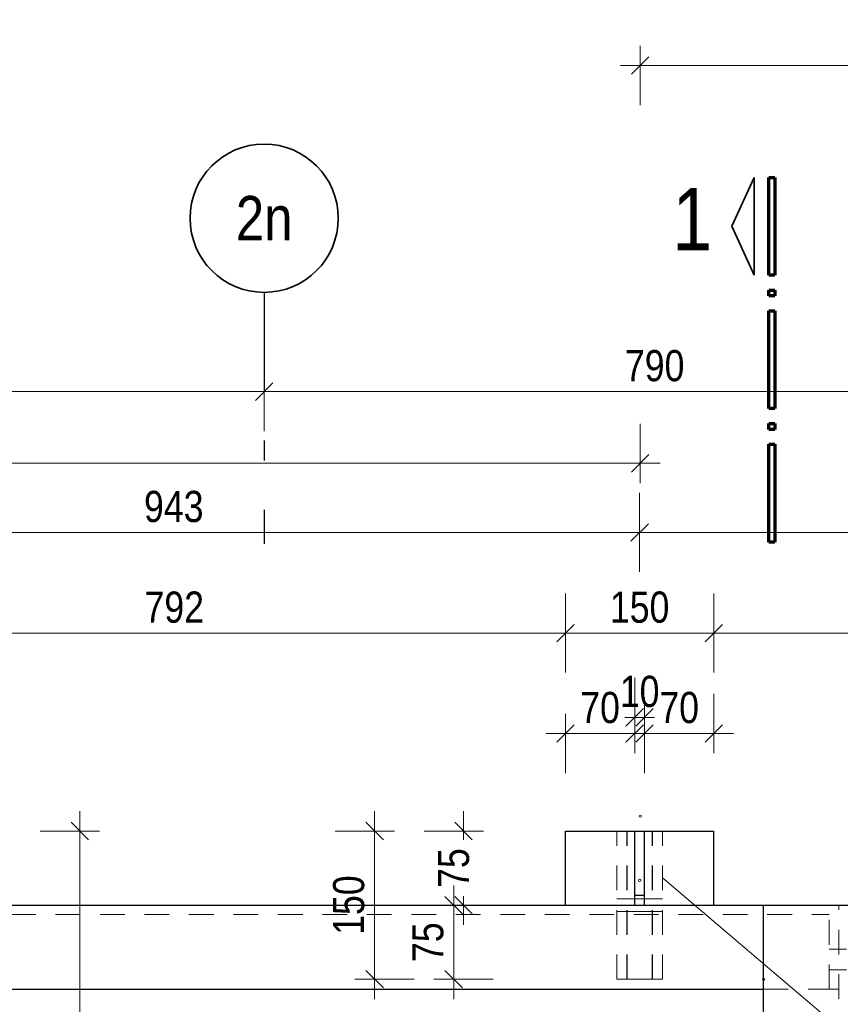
# Model space of a CAD drawing. Header units: millimetres. Extents: x 0 to 91, y -53.4 to 42.
# Tile 70 of 180: x 25.7 to 29.9, y -15.2 to -10.3. Entities that reach past the tile are written whole.
import ezdxf
from ezdxf.enums import TextEntityAlignment as Align

# ---------------------------------------------------------------- set-up
doc = ezdxf.new("R2010")
doc.units = ezdxf.units.MM
doc.linetypes.add('DASHDOTX2', pattern=[2, 1, -0.5, 0, -0.5])
doc.linetypes.add('HIDDEN', pattern=[0.375, 0.25, -0.125])
doc.layers.add('Achsen', color=7, linetype='Continuous', lineweight=20)
doc.styles.add('Arial Narrow', font='ARIALN.TTF')
doc.dimstyles.new('Arch_Strakon_dimstyle', dxfattribs={"dimtxt": 1, "dimasz": 1, "dimexe": 1.25, "dimexo": 0.0625, "dimgap": 1, "dimtad": 0, "dimdec": 5, "dimzin": 12, "dimdsep": 46, "dimtxsty": 'Arial Narrow', "dimblk": 'Arrowhead_Tick', "dimsah": 1, "dimcen": 0, "dimse1": 1, "dimse2": 1, "dimclrd": 6, "dimclrt": 2, "dimazin": 0, "dimtfac": 1, "dimtdec": 4, "dimtmove": 0, "dimatfit": 3, "dimldrblk": 'NONE', "dimfxl": 1, "dimtvp": 1, "dimtolj": 1, "dimtzin": 0, "dimlwd": 13, "dimarcsym": 2})

# ---------------------------------------------------------------- blocks, each defined once
blk = doc.blocks.new('Arrowhead_Tick')
at = {"color": 0, "linetype": 'Continuous', "lineweight": -2}
for p, q in [((0, 20), (0, -10)), ((-1, 0), (0, 0)), ((10, 0), (0, 0))]:
    blk.add_line(p, q, dxfattribs=at)
at = {"color": 2, "linetype": 'Continuous', "lineweight": 35}
blk.add_line((4.42, 4.42), (-4.42, -4.42), dxfattribs=at)
blk = doc.blocks.new('*D77')
at = {"layer": 'Achsen', "color": 6, "linetype": 'Continuous', "lineweight": 13}
blk.add_line((19.7846, -12.1348), (26.9396, -12.1348), dxfattribs=at)
at = {"layer": 'Defpoints', "color": 0}
for p in [(26.9496, -12.1348), (19.7746, -12.9045), (26.9496, -12.9045)]:
    blk.add_point(p, dxfattribs=at)
at = {"layer": 'Achsen', "color": 6, "lineweight": 13, "xscale": 0.01, "yscale": 0.01, "zscale": 0.01}
blk.add_blockref('Arrowhead_Tick', (26.9496, -12.1348), dxfattribs=at)
at = {"layer": 'Achsen', "color": 6, "lineweight": 13, "xscale": 0.01, "yscale": 0.01, "zscale": 0.01, "rotation": 180}
blk.add_blockref('Arrowhead_Tick', (19.7746, -12.1348), dxfattribs=at)
at = {"layer": 'Achsen', "color": 2, "lineweight": 18, "insert": (23.3621, -12.0044), "char_height": 0.1575, "attachment_point": 5, "style": 'Arial Narrow'}
blk.add_mtext('\\A1;1435', dxfattribs=at)
blk = doc.blocks.new('_None')
blk = doc.blocks.new('*D78')
at = {"layer": 'Achsen', "color": 6, "linetype": 'Continuous', "lineweight": 13}
blk.add_line((26.9596, -12.1348), (30.8896, -12.1348), dxfattribs=at)
at = {"layer": 'Defpoints', "color": 0}
for p in [(30.8996, -12.1348), (26.9496, -12.9045), (30.8996, -12.9045)]:
    blk.add_point(p, dxfattribs=at)
at = {"layer": 'Achsen', "color": 6, "lineweight": 13, "xscale": 0.01, "yscale": 0.01, "zscale": 0.01}
blk.add_blockref('Arrowhead_Tick', (30.8996, -12.1348), dxfattribs=at)
at = {"layer": 'Achsen', "color": 6, "lineweight": 13, "xscale": 0.01, "yscale": 0.01, "zscale": 0.01, "rotation": 180}
blk.add_blockref('Arrowhead_Tick', (26.9496, -12.1348), dxfattribs=at)
at = {"layer": 'Achsen', "color": 2, "lineweight": 18, "insert": (28.9246, -12.0044), "char_height": 0.1575, "attachment_point": 5, "style": 'Arial Narrow'}
blk.add_mtext('\\A1;790', dxfattribs=at)
blk = doc.blocks.new('*D80')
at = {"layer": 'Achsen', "color": 6, "linetype": 'Continuous', "lineweight": 13}
blk.add_line((19.4335, -12.4975), (28.8416, -12.4975), dxfattribs=at)
at = {"layer": 'Defpoints', "color": 0}
for p in [(28.8516, -12.4975), (28.8516, -14.2827), (19.4235, -14.3844)]:
    blk.add_point(p, dxfattribs=at)
at = {"layer": 'Achsen', "color": 6, "lineweight": 13, "xscale": 0.01, "yscale": 0.01, "zscale": 0.01}
blk.add_blockref('Arrowhead_Tick', (28.8516, -12.4975), dxfattribs=at)
at = {"layer": 'Achsen', "color": 6, "lineweight": 13, "xscale": 0.01, "yscale": 0.01, "zscale": 0.01, "rotation": 180}
blk.add_blockref('Arrowhead_Tick', (19.4235, -12.4975), dxfattribs=at)
at = {"layer": 'Achsen', "color": 2, "lineweight": 18, "insert": (24.1376, -12.3671), "char_height": 0.1575, "attachment_point": 5, "style": 'Arial Narrow'}
blk.add_mtext('\\A1;1885', dxfattribs=at)
blk = doc.blocks.new('*D81')
at = {"color": 6, "linetype": 'Continuous', "lineweight": 13}
blk.add_line((27.9081, -15.0977), (27.9081, -14.7427), dxfattribs=at)
at = {"layer": 'Defpoints', "color": 0}
for p in [(27.9081, -14.7327), (28.4736, -14.7327), (29.4757, -15.1077)]:
    blk.add_point(p, dxfattribs=at)
at = {"color": 6, "lineweight": 13, "xscale": 0.01, "yscale": 0.01, "zscale": 0.01}
for p, rotation in [((27.9081, -14.7327), 90), ((27.9081, -15.1077), 270)]:
    blk.add_blockref('Arrowhead_Tick', p, dxfattribs=dict(at, rotation=rotation))
at = {"color": 2, "lineweight": 18, "insert": (27.778, -14.9202), "char_height": 0.1575, "attachment_point": 5, "rotation": 90, "style": 'Arial Narrow'}
blk.add_mtext('\\A1;75', dxfattribs=at)
blk = doc.blocks.new('*D82')
at = {"color": 6, "linetype": 'Continuous', "lineweight": 13}
for p, q in [((27.9581, -14.3677), (27.9581, -14.4027)), ((27.9581, -14.7227), (27.9581, -14.6878))]:
    blk.add_line(p, q, dxfattribs=at)
at = {"layer": 'Defpoints', "color": 0}
for p in [(27.9581, -14.3577), (28.4736, -14.3577), (28.4736, -14.7327)]:
    blk.add_point(p, dxfattribs=at)
at = {"color": 6, "lineweight": 13, "xscale": 0.01, "yscale": 0.01, "zscale": 0.01}
for p, rotation in [((27.9581, -14.3577), 90), ((27.9581, -14.7327), 270)]:
    blk.add_blockref('Arrowhead_Tick', p, dxfattribs=dict(at, rotation=rotation))
at = {"color": 2, "lineweight": 18, "insert": (27.9081, -14.5452), "char_height": 0.1575, "attachment_point": 5, "rotation": 90, "style": 'Arial Narrow'}
blk.add_mtext('\\A1;75', dxfattribs=at)
blk = doc.blocks.new('*D86')
at = {"color": 6, "linetype": 'Continuous', "lineweight": 13}
blk.add_line((24.1461, -12.8473), (28.8386, -12.8473), dxfattribs=at)
at = {"layer": 'Defpoints', "color": 0}
for p in [(28.8486, -12.8473), (28.8486, -14.6077), (24.1361, -14.6827)]:
    blk.add_point(p, dxfattribs=at)
at = {"color": 6, "lineweight": 13, "xscale": 0.01, "yscale": 0.01, "zscale": 0.01}
blk.add_blockref('Arrowhead_Tick', (28.8486, -12.8473), dxfattribs=at)
at = {"color": 6, "lineweight": 13, "xscale": 0.01, "yscale": 0.01, "zscale": 0.01, "rotation": 180}
blk.add_blockref('Arrowhead_Tick', (24.1361, -12.8473), dxfattribs=at)
at = {"color": 2, "lineweight": 18, "insert": (26.4924, -12.7169), "char_height": 0.1575, "attachment_point": 5, "style": 'Arial Narrow'}
blk.add_mtext('\\A1;943', dxfattribs=at)
blk = doc.blocks.new('*D87')
at = {"color": 6, "linetype": 'Continuous', "lineweight": 13}
blk.add_line((28.8586, -12.8473), (34.5886, -12.8473), dxfattribs=at)
at = {"layer": 'Defpoints', "color": 0}
for p in [(34.5986, -12.8473), (28.8486, -14.6077), (34.5986, -14.6077)]:
    blk.add_point(p, dxfattribs=at)
at = {"color": 6, "lineweight": 13, "xscale": 0.01, "yscale": 0.01, "zscale": 0.01}
blk.add_blockref('Arrowhead_Tick', (34.5986, -12.8473), dxfattribs=at)
at = {"color": 6, "lineweight": 13, "xscale": 0.01, "yscale": 0.01, "zscale": 0.01, "rotation": 180}
blk.add_blockref('Arrowhead_Tick', (28.8486, -12.8473), dxfattribs=at)
at = {"color": 2, "lineweight": 18, "insert": (31.7236, -12.7169), "char_height": 0.1575, "attachment_point": 5, "style": 'Arial Narrow'}
blk.add_mtext('\\A1;1150', dxfattribs=at)
blk = doc.blocks.new('*D92')
at = {"color": 6, "linetype": 'Continuous', "lineweight": 13}
blk.add_line((28.4836, -13.8644), (28.8136, -13.8644), dxfattribs=at)
at = {"layer": 'Defpoints', "color": 0}
for p in [(28.8236, -13.8644), (28.4736, -14.3577), (28.8236, -14.3577)]:
    blk.add_point(p, dxfattribs=at)
at = {"color": 6, "lineweight": 13, "xscale": 0.01, "yscale": 0.01, "zscale": 0.01}
blk.add_blockref('Arrowhead_Tick', (28.8236, -13.8644), dxfattribs=at)
at = {"color": 6, "lineweight": 13, "xscale": 0.01, "yscale": 0.01, "zscale": 0.01, "rotation": 180}
blk.add_blockref('Arrowhead_Tick', (28.4736, -13.8644), dxfattribs=at)
at = {"color": 2, "lineweight": 18, "insert": (28.6486, -13.734), "char_height": 0.1575, "attachment_point": 5, "style": 'Arial Narrow'}
blk.add_mtext('\\A1;70', dxfattribs=at)
blk = doc.blocks.new('*D93')
at = {"color": 6, "linetype": 'Continuous', "lineweight": 13}
for p, q in [((28.8136, -13.7829), (28.8036, -13.7829)), ((28.8236, -13.7829), (28.8736, -13.7829)), ((28.8836, -13.7829), (28.8936, -13.7829))]:
    blk.add_line(p, q, dxfattribs=at)
at = {"layer": 'Defpoints', "color": 0}
for p in [(28.8736, -13.7829), (28.8236, -14.3577), (28.8736, -14.3577)]:
    blk.add_point(p, dxfattribs=at)
at = {"color": 6, "lineweight": 13, "xscale": 0.01, "yscale": 0.01, "zscale": 0.01}
blk.add_blockref('Arrowhead_Tick', (28.8236, -13.7829), dxfattribs=at)
at = {"color": 6, "lineweight": 13, "xscale": 0.01, "yscale": 0.01, "zscale": 0.01, "rotation": 180}
blk.add_blockref('Arrowhead_Tick', (28.8736, -13.7829), dxfattribs=at)
at = {"color": 2, "lineweight": 18, "insert": (28.8486, -13.6525), "char_height": 0.1575, "attachment_point": 5, "style": 'Arial Narrow'}
blk.add_mtext('\\A1;10', dxfattribs=at)
blk = doc.blocks.new('*D94')
at = {"color": 6, "linetype": 'Continuous', "lineweight": 13}
blk.add_line((28.8836, -13.8644), (29.2136, -13.8644), dxfattribs=at)
at = {"layer": 'Defpoints', "color": 0}
for p in [(29.2236, -13.8644), (28.8736, -14.3577), (29.2236, -14.3577)]:
    blk.add_point(p, dxfattribs=at)
at = {"color": 6, "lineweight": 13, "xscale": 0.01, "yscale": 0.01, "zscale": 0.01}
blk.add_blockref('Arrowhead_Tick', (29.2236, -13.8644), dxfattribs=at)
at = {"color": 6, "lineweight": 13, "xscale": 0.01, "yscale": 0.01, "zscale": 0.01, "rotation": 180}
blk.add_blockref('Arrowhead_Tick', (28.8736, -13.8644), dxfattribs=at)
at = {"color": 2, "lineweight": 18, "insert": (29.0486, -13.734), "char_height": 0.1575, "attachment_point": 5, "style": 'Arial Narrow'}
blk.add_mtext('\\A1;70', dxfattribs=at)
blk = doc.blocks.new('*D97')
at = {"color": 6, "linetype": 'Continuous', "lineweight": 13}
blk.add_line((24.5261, -13.3566), (28.4636, -13.3566), dxfattribs=at)
at = {"layer": 'Defpoints', "color": 0}
for p in [(28.4736, -13.3566), (28.4736, -14.3577), (24.5161, -14.6827)]:
    blk.add_point(p, dxfattribs=at)
at = {"color": 6, "lineweight": 13, "xscale": 0.01, "yscale": 0.01, "zscale": 0.01}
blk.add_blockref('Arrowhead_Tick', (28.4736, -13.3566), dxfattribs=at)
at = {"color": 6, "lineweight": 13, "xscale": 0.01, "yscale": 0.01, "zscale": 0.01, "rotation": 180}
blk.add_blockref('Arrowhead_Tick', (24.5161, -13.3566), dxfattribs=at)
at = {"color": 2, "lineweight": 18, "insert": (26.4949, -13.2262), "char_height": 0.1575, "attachment_point": 5, "style": 'Arial Narrow'}
blk.add_mtext('\\A1;792', dxfattribs=at)
blk = doc.blocks.new('*D98')
at = {"color": 6, "linetype": 'Continuous', "lineweight": 13}
blk.add_line((28.4836, -13.3566), (29.2136, -13.3566), dxfattribs=at)
at = {"layer": 'Defpoints', "color": 0}
for p in [(29.2236, -13.3566), (28.4736, -14.3577), (29.2236, -14.3577)]:
    blk.add_point(p, dxfattribs=at)
at = {"color": 6, "lineweight": 13, "xscale": 0.01, "yscale": 0.01, "zscale": 0.01}
blk.add_blockref('Arrowhead_Tick', (29.2236, -13.3566), dxfattribs=at)
at = {"color": 6, "lineweight": 13, "xscale": 0.01, "yscale": 0.01, "zscale": 0.01, "rotation": 180}
blk.add_blockref('Arrowhead_Tick', (28.4736, -13.3566), dxfattribs=at)
at = {"color": 2, "lineweight": 18, "insert": (28.8486, -13.2262), "char_height": 0.1575, "attachment_point": 5, "style": 'Arial Narrow'}
blk.add_mtext('\\A1;150', dxfattribs=at)
blk = doc.blocks.new('*D99')
at = {"color": 6, "linetype": 'Continuous', "lineweight": 13}
blk.add_line((29.2336, -13.3566), (34.2136, -13.3566), dxfattribs=at)
at = {"layer": 'Defpoints', "color": 0}
for p in [(34.2236, -13.3566), (29.2236, -14.3577), (34.2236, -14.6827)]:
    blk.add_point(p, dxfattribs=at)
at = {"color": 6, "lineweight": 13, "xscale": 0.01, "yscale": 0.01, "zscale": 0.01}
blk.add_blockref('Arrowhead_Tick', (34.2236, -13.3566), dxfattribs=at)
at = {"color": 6, "lineweight": 13, "xscale": 0.01, "yscale": 0.01, "zscale": 0.01, "rotation": 180}
blk.add_blockref('Arrowhead_Tick', (29.2236, -13.3566), dxfattribs=at)
at = {"color": 2, "lineweight": 18, "insert": (31.7236, -13.2262), "char_height": 0.1575, "attachment_point": 5, "style": 'Arial Narrow'}
blk.add_mtext('\\A1;1000', dxfattribs=at)
blk = doc.blocks.new('*D104')
at = {"color": 6, "linetype": 'Continuous', "lineweight": 13}
blk.add_line((27.5081, -15.0977), (27.5081, -14.3677), dxfattribs=at)
at = {"layer": 'Defpoints', "color": 0}
for p in [(27.5081, -14.3577), (28.4736, -14.3577), (28.7336, -15.1077)]:
    blk.add_point(p, dxfattribs=at)
at = {"color": 6, "lineweight": 13, "xscale": 0.01, "yscale": 0.01, "zscale": 0.01}
for p, rotation in [((27.5081, -14.3577), 89.99999999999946), ((27.5081, -15.1077), 269.9999999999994)]:
    blk.add_blockref('Arrowhead_Tick', p, dxfattribs=dict(at, rotation=rotation))
at = {"color": 2, "lineweight": 18, "insert": (27.3777, -14.7327), "char_height": 0.1575, "attachment_point": 5, "rotation": 90, "style": 'Arial Narrow'}
blk.add_mtext('\\A1;150', dxfattribs=at)
blk = doc.blocks.new('*D141')
at = {"color": 6, "linetype": 'Continuous', "lineweight": 13}
blk.add_line((28.8616, -10.4848), (40.3387, -10.4848), dxfattribs=at)
at = {"layer": 'Defpoints', "color": 0}
for p in [(40.3487, -10.4848), (28.8516, -14.2827), (40.3487, -14.3552)]:
    blk.add_point(p, dxfattribs=at)
at = {"color": 6, "lineweight": 13, "xscale": 0.01, "yscale": 0.01, "zscale": 0.01}
blk.add_blockref('Arrowhead_Tick', (40.3487, -10.4848), dxfattribs=at)
at = {"color": 6, "lineweight": 13, "xscale": 0.01, "yscale": 0.01, "zscale": 0.01, "rotation": 180}
blk.add_blockref('Arrowhead_Tick', (28.8516, -10.4848), dxfattribs=at)
at = {"color": 2, "lineweight": 18, "insert": (34.6002, -10.3544), "char_height": 0.1575, "attachment_point": 5, "style": 'Arial Narrow'}
blk.add_mtext('\\A1;2299', dxfattribs=at)
blk = doc.blocks.new('*D153')
at = {"layer": 'Achsen', "color": 6, "linetype": 'Continuous', "lineweight": 13}
blk.add_line((26.0173, -22.9477), (26.0173, -14.3677), dxfattribs=at)
at = {"layer": 'Defpoints', "color": 0}
for p in [(26.0173, -14.3577), (29.2236, -14.3577), (27.9969, -22.9577)]:
    blk.add_point(p, dxfattribs=at)
at = {"layer": 'Achsen', "color": 6, "lineweight": 13, "xscale": 0.01, "yscale": 0.01, "zscale": 0.01}
for p, rotation in [((26.0173, -14.3577), 90.00000000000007), ((26.0173, -22.9577), 270.0000000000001)]:
    blk.add_blockref('Arrowhead_Tick', p, dxfattribs=dict(at, rotation=rotation))
at = {"layer": 'Achsen', "color": 2, "lineweight": 18, "insert": (25.8869, -18.6577), "char_height": 0.1575, "attachment_point": 5, "rotation": 90, "style": 'Arial Narrow'}
blk.add_mtext('\\A1;1720', dxfattribs=at)

msp = doc.modelspace()

# ---------------------------------------------------------------- linework, layer by layer
at = {"color": 2, "linetype": 'Continuous', "lineweight": 35}
for p, q in [((29.3149536, -11.2983555), (29.4274529, -11.0508522)), ((29.4274529, -11.0508522), (29.4274529, -11.545853)), ((29.4274529, -11.545853), (29.3149536, -11.2983555))]:
    msp.add_line(p, q, dxfattribs=at)
at = {"color": 1, "linetype": 'Continuous', "lineweight": 70}
for p, q in [((29.5024536, -11.545853), (29.5024536, -11.0508522)), ((29.5024536, -11.0508522), (29.5324486, -11.0508522)), ((29.5324486, -11.0508522), (29.5324486, -11.545853)), ((29.5324486, -11.545853), (29.5024536, -11.545853)), ((29.5024536, -11.6508526), (29.5024536, -11.6208538)), ((29.5024536, -11.6208538), (29.5324486, -11.6208538)), ((29.5324486, -11.6508526), (29.5024536, -11.6508526)), ((29.5324486, -11.6208538), (29.5324486, -11.6508526)), ((29.5024536, -12.2208542), (29.5024536, -11.7258533)), ((29.5024536, -11.7258533), (29.5324486, -11.7258533)), ((29.5324486, -11.7258533), (29.5324486, -12.2208542)), ((29.5324486, -12.2208542), (29.5024536, -12.2208542)), ((29.5024536, -12.3258537), (29.5024536, -12.295853)), ((29.5024536, -12.295853), (29.5324486, -12.295853)), ((29.5324486, -12.295853), (29.5324486, -12.3258537)), ((29.5324486, -12.3258537), (29.5024536, -12.3258537)), ((29.5024536, -12.8958534), (29.5024536, -12.4008526)), ((29.5024536, -12.4008526), (29.5324486, -12.4008526)), ((29.5324486, -12.4008526), (29.5324486, -12.8958534)), ((29.5324486, -12.8958534), (29.5024536, -12.8958534))]:
    msp.add_line(p, q, dxfattribs=at)
at = {"color": 6, "linetype": 'HIDDEN', "lineweight": 13, "ltscale": 0.5}
for p, q in [((28.7336411, -15.1077482), (28.7336411, -14.3577482)), ((28.7836411, -15.1077482), (28.7836411, -14.3577482)), ((28.7861411, -15.1077482), (28.7861411, -14.3577482)), ((28.9111411, -15.1077482), (28.9111411, -14.3577482)), ((28.9136411, -15.1077482), (28.9136411, -14.3577482)), ((28.9636411, -15.1077482), (28.9636411, -14.3577482)), ((28.7336411, -14.7002482), (28.7836411, -14.7002482)), ((28.7861411, -14.7002482), (28.9111411, -14.7002482)), ((28.9136411, -14.7002482), (28.9636411, -14.7002482)), ((29.8569053, -22.4070022), (29.8569053, -14.7327482)), ((19.8193546, -14.7802482), (29.8069053, -14.7802482)), ((28.7336411, -14.7652482), (28.7836411, -14.7652482)), ((28.7861411, -14.7652482), (28.9111411, -14.7652482)), ((28.9136411, -14.7652482), (28.9636411, -14.7652482)), ((29.8069053, -15.1577482), (29.8069053, -14.7802482)), ((29.8069053, -14.9552489), (29.8569053, -14.9552487)), ((29.8569053, -14.9552487), (29.8944053, -14.9552485)), ((29.8069053, -15.0602488), (29.8569053, -15.0602486)), ((29.8569053, -15.0602486), (29.8944053, -15.0602484)), ((28.7336411, -15.1077482), (28.7836411, -15.1077482)), ((28.7861411, -15.1077482), (28.9111411, -15.1077482)), ((28.9136411, -15.1077482), (28.9636411, -15.1077482)), ((29.4756553, -15.1577482), (29.8069053, -15.1577482)), ((29.8069053, -15.1577482), (29.8569053, -15.1577482))]:
    msp.add_line(p, q, dxfattribs=at)
at = {"color": 5, "linetype": 'Continuous', "lineweight": 18}
msp.add_line((28.9621348, -14.5934666), (30.5952172, -15.9796486), dxfattribs=at)
at = {"color": 9, "linetype": 'Continuous', "lineweight": 0}
msp.add_circle((29.4756553, -15.1077482), 0.00555, dxfattribs=at)
at = {"layer": 'Achsen', "color": 3, "linetype": 'DASHDOTX2', "lineweight": 25, "ltscale": 0.5}
msp.add_line((26.9495908, -11.6326892), (26.9495908, -12.9044538), dxfattribs=at)
at = {"layer": 'Achsen', "color": 3, "linetype": 'Continuous', "lineweight": 25}
for p, q in [((28.4736411, -14.3577482), (29.2236411, -14.3577482)), ((28.4736411, -14.7327482), (28.4736411, -14.3577482)), ((28.8236411, -14.6827482), (28.8236411, -14.3577482)), ((28.8736411, -14.6827482), (28.8736411, -14.3577482)), ((29.2236411, -14.7327482), (29.2236411, -14.3577482)), ((28.8236411, -14.6827482), (28.8736411, -14.6827482)), ((28.8236411, -14.7327482), (28.8236411, -14.6827482)), ((28.8736411, -14.7327482), (28.8736411, -14.6827482)), ((19.7718546, -14.7327482), (29.4756553, -14.7327482)), ((29.4756553, -14.7327482), (30.2756553, -14.7327482)), ((29.4756553, -22.4070022), (29.4756553, -14.7327482)), ((20.1968546, -15.1577482), (29.4756553, -15.1577482))]:
    msp.add_line(p, q, dxfattribs=at)
at = {"layer": 'Achsen', "color": 2, "linetype": 'Continuous', "lineweight": 35}
msp.add_circle((26.9495908, -11.2576892), 0.375, dxfattribs=at)
at = {"layer": 'Achsen', "color": 9, "linetype": 'Continuous', "lineweight": 0}
for centre in [(28.8516411, -14.2827482), (28.8486411, -14.6077482)]:
    msp.add_circle(centre, 0.00555, dxfattribs=at)

# ---------------------------------------------------------------- texts
at = {"color": 1, "lineweight": 70, "style": 'Arial Narrow'}
msp.add_text('1', height=0.315, dxfattribs=at).set_placement((29.0139071, -11.4195102))
at = {"layer": 'Achsen', "color": 4, "lineweight": 50, "style": 'Arial Narrow'}
msp.add_text('2n', height=0.225, dxfattribs=at).set_placement((26.9495908, -11.2576892), align=Align.MIDDLE_CENTER)

# ---------------------------------------------------------------- dimensions: what is measured, and where the dimension line sits
at = {"lineweight": 18}
for base, p1, p2, text, picture, middle in [((40.3486742, -10.4848286), (28.8516411, -14.2827482), (40.3486742, -14.3552482), '2299', '*D141', (34.6001577, -10.4848286)), ((28.8486411, -12.8473031), (24.1361411, -14.6827482), (28.8486411, -14.6077482), '943', '*D86', (26.4923911, -12.8473031)), ((34.5986411, -12.8473031), (28.8486411, -14.6077482), (34.5986411, -14.6077482), '1150', '*D87', (31.7236411, -12.8473031)), ((28.4736411, -13.3566308), (24.5161411, -14.6827482), (28.4736411, -14.3577482), '792', '*D97', (26.4948911, -13.3566308)), ((29.2236411, -13.3566308), (28.4736411, -14.3577482), (29.2236411, -14.3577482), '150', '*D98', (28.8486411, -13.3566308)), ((34.2236411, -13.3566308), (29.2236411, -14.3577482), (34.2236411, -14.6827482), '1000', '*D99', (31.7236411, -13.3566308)), ((28.8736411, -13.7829411), (28.8236411, -14.3577482), (28.8736411, -14.3577482), '10', '*D93', (28.8486411, -13.7829411)), ((28.8236411, -13.8644411), (28.4736411, -14.3577482), (28.8236411, -14.3577482), '70', '*D92', (28.6486411, -13.8644411)), ((29.2236411, -13.8644411), (28.8736411, -14.3577482), (29.2236411, -14.3577482), '70', '*D94', (29.0486411, -13.8644411))]:
    dim = msp.add_linear_dim(base=base, p1=p1, p2=p2, text=text, dimstyle='Arch_Strakon_dimstyle', override={"dimscale": 0.01, "dimtxt": 15.75, "dimasz": 1, "dimgap": 5, "dimtad": 1, "dimjust": 0, "dimtih": 0, "dimtoh": 0, "dimdec": 3, "dimdsep": 46, "dimtxsty": 'Arial Narrow', "dimclrd": 6, "dimclrt": 2, "dimtix": 1, "dimtofl": 255, "dimtmove": 0, "dimatfit": 2, "dimfxl": 0, "dimfxlon": 0, "dimtvp": 31.746032, "dimlwd": 13}, dxfattribs=at)
    dim.commit()
    dim.dimension.update_dxf_attribs({"geometry": picture, "text_midpoint": middle, "dimtype": 160})
for base, p1, p2, text, override, picture, middle in [((27.5080709, -14.3577482), (28.7336411, -15.1077482), (28.4736411, -14.3577482), '150', {"dimscale": 0.01, "dimtxt": 15.75, "dimasz": 1, "dimgap": 5, "dimtad": 1, "dimjust": 0, "dimtih": 0, "dimtoh": 0, "dimdec": 3, "dimdsep": 46, "dimtxsty": 'Arial Narrow', "dimclrd": 6, "dimclrt": 2, "dimtix": 1, "dimtofl": 255, "dimtmove": 0, "dimatfit": 2, "dimfxl": 0, "dimfxlon": 0, "dimtvp": 31.746032, "dimlwd": 13}, '*D104', (27.5080709, -14.7327482)), ((27.9580709, -14.3577482), (28.4736411, -14.7327482), (28.4736411, -14.3577482), '75', {"dimscale": 0.01, "dimtxt": 15.75, "dimasz": 1, "dimgap": 5, "dimtad": 0, "dimjust": 0, "dimtih": 0, "dimtoh": 0, "dimdec": 6, "dimdsep": 46, "dimtxsty": 'Arial Narrow', "dimclrd": 6, "dimclrt": 2, "dimtix": 0, "dimtofl": 255, "dimtmove": 2, "dimatfit": 2, "dimfxl": 0, "dimfxlon": 0, "dimtvp": 31.746032, "dimlwd": 13}, '*D82', (27.9080709, -14.5452482)), ((27.9080709, -14.7327482), (29.4756553, -15.1077482), (28.4736411, -14.7327482), '75', {"dimscale": 0.01, "dimtxt": 15.75, "dimasz": 1, "dimgap": 5, "dimtad": 1, "dimjust": 0, "dimtih": 0, "dimtoh": 0, "dimdec": 6, "dimdsep": 46, "dimtxsty": 'Arial Narrow', "dimclrd": 6, "dimclrt": 2, "dimtix": 1, "dimtofl": 255, "dimtmove": 0, "dimatfit": 2, "dimfxl": 0, "dimfxlon": 0, "dimtvp": 31.746032, "dimlwd": 13}, '*D81', (27.9080709, -14.9202482))]:
    dim = msp.add_linear_dim(base=base, p1=p1, p2=p2, angle=90, text=text, dimstyle='Arch_Strakon_dimstyle', override=override, dxfattribs=at)
    dim.commit()
    dim.dimension.update_dxf_attribs({"geometry": picture, "text_midpoint": middle, "dimtype": 160})
at = {"layer": 'Achsen', "lineweight": 18}
for base, p1, p2, text, override, picture, middle in [((26.9495908, -12.1348286), (19.7745908, -12.9044538), (26.9495908, -12.9044538), '1435', {"dimscale": 0.01, "dimtxt": 15.75, "dimasz": 1, "dimgap": 5, "dimtad": 1, "dimjust": 0, "dimtih": 0, "dimtoh": 0, "dimdec": 4, "dimdsep": 46, "dimtxsty": 'Arial Narrow', "dimclrd": 6, "dimclrt": 2, "dimtix": 1, "dimtofl": 255, "dimtmove": 0, "dimatfit": 2, "dimfxl": 0, "dimfxlon": 0, "dimtvp": 31.746032, "dimlwd": 13}, '*D77', (23.3620908, -12.1348286)), ((30.8995908, -12.1348286), (26.9495908, -12.9044538), (30.8995908, -12.9044538), '790', {"dimscale": 0.01, "dimtxt": 15.75, "dimasz": 1, "dimgap": 5, "dimtad": 1, "dimjust": 0, "dimtih": 0, "dimtoh": 0, "dimdec": 4, "dimdsep": 46, "dimtxsty": 'Arial Narrow', "dimclrd": 6, "dimclrt": 2, "dimtix": 1, "dimtofl": 255, "dimtmove": 0, "dimatfit": 2, "dimfxl": 0, "dimfxlon": 0, "dimtvp": 31.746032, "dimlwd": 13}, '*D78', (28.9245908, -12.1348286)), ((28.8516411, -12.4975093), (19.4235062, -14.3843999), (28.8516411, -14.2827482), '1885', {"dimscale": 0.01, "dimtxt": 15.75, "dimasz": 1, "dimgap": 5, "dimtad": 1, "dimjust": 0, "dimtih": 0, "dimtoh": 0, "dimdec": 6, "dimdsep": 46, "dimtxsty": 'Arial Narrow', "dimclrd": 6, "dimclrt": 2, "dimtix": 1, "dimtofl": 255, "dimtmove": 0, "dimatfit": 2, "dimfxl": 0, "dimfxlon": 0, "dimtvp": 31.746032, "dimlwd": 13}, '*D80', (24.1375737, -12.4975093))]:
    dim = msp.add_linear_dim(base=base, p1=p1, p2=p2, text=text, dimstyle='Arch_Strakon_dimstyle', override=override, dxfattribs=at)
    dim.commit()
    dim.dimension.update_dxf_attribs({"geometry": picture, "text_midpoint": middle, "dimtype": 160})
dim = msp.add_linear_dim(base=(26.0172847, -14.3577482), p1=(27.9968546, -22.9577489), p2=(29.2236411, -14.3577482), angle=90, text='1720', dimstyle='Arch_Strakon_dimstyle', override={"dimscale": 0.01, "dimtxt": 15.75, "dimasz": 1, "dimgap": 5, "dimtad": 1, "dimjust": 0, "dimtih": 0, "dimtoh": 0, "dimdec": 6, "dimdsep": 46, "dimtxsty": 'Arial Narrow', "dimclrd": 6, "dimclrt": 2, "dimtix": 1, "dimtofl": 255, "dimtmove": 0, "dimatfit": 2, "dimfxl": 0, "dimfxlon": 0, "dimtvp": 31.746032, "dimlwd": 13}, dxfattribs=at)
dim.commit()
dim.dimension.update_dxf_attribs({"geometry": '*D153', "text_midpoint": (26.0172847, -18.6577485), "dimtype": 160})

doc.saveas('drawing.dxf')
